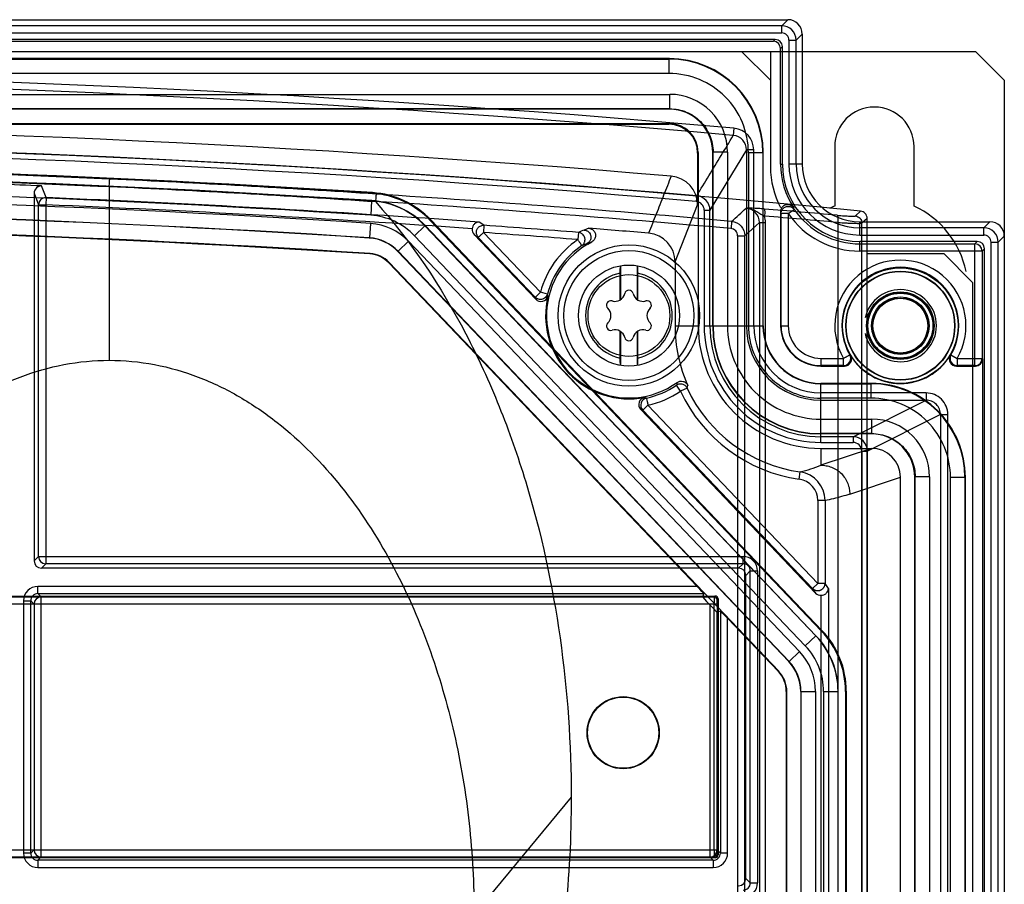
# Model space of a CAD drawing. Header units: millimetres. Extents: x 29 to 244, y 45 to 342.
# Tile 13 of 13: x 176 to 244, y 282 to 342. Entities that reach past the tile are written whole.
import ezdxf

# ---------------------------------------------------------------- set-up
doc = ezdxf.new("R2010")
doc.units = ezdxf.units.MM
doc.header["$LTSCALE"] = 25.054932
doc.layers.get('0').update_dxf_attribs({"linetype": 'CONTINUOUS'})

msp = doc.modelspace()

# ---------------------------------------------------------------- linework, layer by layer
at = {"color": 7, "linetype": 'Continuous'}
for p, q in [((43.857, 341.614), (228.858, 341.614)), ((228.438, 341.194), (44.276, 341.194)), ((228.438, 341.194), (228.858, 341.614)), ((228.438, 340.694), (228.438, 341.194)), ((44.276, 340.694), (228.438, 340.694)), ((229.857, 340.614), (229.438, 340.195)), ((229.857, 340.614), (229.857, 331.614)), ((227.988, 340.245), (44.726, 340.245)), ((227.857, 340.114), (44.857, 340.114)), ((227.988, 340.245), (227.857, 340.114)), ((228.357, 339.614), (228.488, 339.745)), ((228.488, 331.614), (228.488, 339.745)), ((228.938, 340.195), (228.938, 331.614)), ((228.938, 340.195), (229.438, 340.195)), ((229.438, 331.614), (229.438, 340.195)), ((30.857, 339.414), (241.857, 339.414)), ((227.657, 337.414), (225.657, 339.414)), ((227.657, 339.414), (227.657, 331.414)), ((228.357, 331.614), (228.357, 339.614)), ((243.857, 337.414), (241.857, 339.414)), ((220.658, 338.914), (52.056, 338.914)), ((52.083, 338.887), (220.632, 338.887)), ((220.632, 338.887), (220.658, 338.914)), ((220.632, 337.887), (220.632, 338.887)), ((220.632, 337.887), (52.083, 337.887)), ((243.857, 337.414), (243.857, 48.814)), ((52.03, 336.44), (220.684, 336.44)), ((220.684, 335.44), (220.684, 336.44)), ((220.684, 335.44), (52.03, 335.44)), ((220.658, 335.414), (52.057, 335.414)), ((220.684, 335.44), (220.658, 335.414)), ((52.057, 334.414), (220.658, 334.414)), ((136.357, 334.349), (220.614, 334.37)), ((220.658, 334.414), (220.614, 334.37)), ((225.131, 334.09), (225.087, 333.593)), ((222.657, 332.414), (222.614, 332.37)), ((222.614, 332.37), (222.614, 328.777)), ((222.657, 332.414), (222.657, 320.414)), ((225.997, 332.596), (223.467, 328.414)), ((223.684, 332.441), (223.657, 332.414)), ((223.657, 320.414), (223.657, 332.414)), ((223.684, 320.414), (223.684, 332.441)), ((224.684, 332.441), (223.684, 332.441)), ((224.684, 332.441), (224.684, 320.414)), ((225.998, 332.596), (225.998, 320.414)), ((226.497, 332.596), (225.998, 332.596)), ((226.131, 332.388), (226.131, 320.414)), ((227.131, 332.388), (226.131, 332.388)), ((226.497, 320.414), (226.497, 332.596)), ((227.131, 332.388), (227.157, 332.415)), ((227.131, 332.388), (227.131, 320.414)), ((227.157, 320.414), (227.157, 332.415)), ((232.107, 332.814), (232.107, 328.703)), ((237.607, 328.703), (237.607, 332.814)), ((228.357, 331.614), (228.488, 331.614)), ((229.857, 331.614), (228.938, 331.614)), ((177.483, 329.287), (177.177, 330.096)), ((176.657, 329.596), (176.657, 304.114)), ((176.657, 329.596), (176.963, 328.788)), ((181.857, 330.035), (181.857, 317.989)), ((200.073, 329.579), (200.097, 329.63)), ((222.554, 329.409), (222.52, 329.011)), ((176.963, 304.419), (176.963, 328.788)), ((176.963, 328.788), (177.463, 328.788)), ((177.483, 329.287), (177.463, 328.788)), ((177.463, 328.788), (177.463, 303.919)), ((200.034, 329.064), (199.97, 328.066)), ((200.041, 329.08), (200.034, 329.064)), ((221.051, 324.831), (222.614, 328.778)), ((223.068, 328.414), (223.068, 320.414)), ((223.068, 328.414), (223.467, 328.414)), ((223.467, 320.414), (223.467, 328.414)), ((228.357, 328.297), (228.357, 320.414)), ((228.357, 328.297), (228.392, 328.183)), ((228.392, 320.414), (228.392, 328.183)), ((228.892, 328.183), (229.304, 328.467)), ((228.892, 328.183), (228.892, 320.414)), ((229.304, 328.467), (229.274, 328.574)), ((233.544, 328.016), (233.907, 328.345)), ((199.946, 327.499), (199.883, 326.501)), ((204.1, 327.699), (204.124, 327.75)), ((204.1, 327.699), (231.174, 299.281)), ((204.124, 327.75), (231.226, 299.302)), ((207.816, 327.367), (207.49, 327.595)), ((207.816, 327.367), (207.78, 326.868)), ((224.972, 327.637), (224.928, 327.139)), ((226.893, 327.567), (225.882, 326.642)), ((226.893, 327.567), (226.893, 131.377)), ((226.893, 327.567), (227.317, 327.567)), ((227.317, 131.377), (227.317, 327.567)), ((232.318, 327.568), (232.318, 58.549)), ((233.857, 326.694), (233.857, 327.614)), ((233.857, 327.614), (242.858, 327.614)), ((234.357, 327.848), (233.995, 327.519)), ((233.995, 58.475), (233.995, 327.519)), ((234.357, 58.113), (234.357, 327.848)), ((242.438, 327.194), (242.858, 327.614)), ((203.007, 326.649), (203.731, 327.339)), ((203.738, 327.354), (203.731, 327.339)), ((203.731, 327.339), (230.796, 298.929)), ((230.812, 298.936), (203.738, 327.354)), ((211.399, 322.243), (207.128, 326.727)), ((207.128, 326.727), (207.418, 326.524)), ((211.725, 322.728), (207.78, 326.868)), ((214.359, 326.875), (214.32, 326.377)), ((215.086, 327.16), (214.763, 327.039)), ((242.438, 327.194), (233.857, 327.194)), ((233.857, 326.694), (242.438, 326.694)), ((242.438, 326.694), (242.438, 327.194)), ((199.883, 326.501), (199.875, 326.485)), ((201.863, 325.576), (202.587, 326.266)), ((202.587, 326.266), (229.669, 297.839)), ((230.072, 298.24), (203.007, 326.649)), ((207.418, 326.524), (211.363, 322.383)), ((214.974, 326.108), (215.295, 326.229)), ((214.974, 326.108), (215.002, 326.059)), ((215.002, 326.059), (215.295, 326.229)), ((225.383, 326.642), (225.383, 132.388)), ((225.383, 326.642), (225.882, 326.642)), ((225.882, 132.388), (225.882, 326.642)), ((233.857, 325.579), (233.857, 326.245)), ((241.988, 326.245), (233.857, 326.245)), ((233.857, 326.079), (241.822, 326.079)), ((241.988, 326.245), (241.822, 326.079)), ((241.822, 317.649), (241.822, 326.079)), ((242.938, 59.816), (242.938, 326.195)), ((242.938, 326.195), (243.438, 326.195)), ((243.857, 326.614), (243.438, 326.195)), ((243.438, 59.824), (243.438, 326.195)), ((199.929, 325.414), (199.913, 325.38)), ((201.863, 325.576), (201.856, 325.561)), ((201.856, 325.561), (228.929, 297.142)), ((228.945, 297.149), (201.863, 325.576)), ((242.322, 325.579), (233.857, 325.579)), ((234.357, 325.414), (239.657, 325.414)), ((241.657, 323.414), (239.657, 325.414)), ((242.322, 325.579), (242.488, 325.745)), ((242.322, 325.579), (242.322, 318.149)), ((242.488, 60.483), (242.488, 325.745)), ((201.249, 324.798), (201.233, 324.764)), ((201.233, 324.764), (222.588, 302.35)), ((228.24, 296.467), (201.249, 324.798)), ((221.051, 324.83), (221.051, 320.414)), ((217.257, 322.205), (217.257, 324.053)), ((217.289, 322.226), (217.289, 324.567)), ((218.426, 324.567), (218.426, 322.226)), ((218.457, 324.053), (218.457, 322.205)), ((241.657, 323.414), (241.657, 62.814)), ((212.208, 322.601), (211.725, 322.728)), ((212.247, 322.47), (212.208, 322.601)), ((211.363, 322.383), (211.399, 322.243)), ((217.257, 318.174), (217.257, 320.023)), ((217.289, 317.66), (217.289, 320.002)), ((218.426, 320.002), (218.426, 317.66)), ((218.457, 320.023), (218.457, 318.174)), ((221.051, 320.414), (222.657, 320.414)), ((223.068, 320.414), (227.157, 320.414)), ((228.357, 320.414), (228.892, 320.414)), ((231.157, 318.149), (231.157, 317.614)), ((231.157, 318.149), (232.718, 318.149)), ((232.718, 317.649), (232.718, 318.149)), ((233.152, 318.398), (233.209, 318.369)), ((240.105, 318.369), (240.163, 318.398)), ((240.163, 318.398), (240.596, 318.149)), ((240.596, 318.149), (242.322, 318.149)), ((242.357, 318.114), (242.322, 318.149)), ((242.357, 318.114), (242.357, 71.472)), ((232.718, 317.649), (231.157, 317.649)), ((231.157, 317.614), (232.779, 317.614)), ((232.718, 317.649), (232.779, 317.614)), ((240.535, 317.614), (240.596, 317.649)), ((240.535, 317.614), (241.857, 317.614)), ((241.822, 317.649), (240.596, 317.649)), ((241.857, 317.614), (241.822, 317.649)), ((221.188, 316.48), (221.148, 316.283)), ((221.428, 315.873), (221.146, 316.286)), ((221.881, 316.085), (221.428, 315.873)), ((231.157, 312.324), (231.157, 316.414)), ((234.658, 316.414), (231.157, 316.414)), ((231.157, 316.387), (234.632, 316.387)), ((234.632, 316.387), (234.658, 316.414)), ((234.632, 315.387), (234.632, 316.387)), ((219.069, 315.399), (218.94, 315.445)), ((238.441, 315.754), (231.157, 315.754)), ((234.632, 315.387), (231.157, 315.387)), ((231.157, 315.254), (238.441, 315.254)), ((233.378, 312.724), (238.441, 315.254)), ((238.441, 315.754), (238.441, 315.254)), ((230.79, 301.889), (218.672, 314.609)), ((218.672, 314.609), (218.81, 314.565)), ((219.172, 314.91), (218.81, 314.565)), ((218.81, 314.565), (230.58, 302.211)), ((230.942, 302.556), (219.172, 314.91)), ((231.157, 313.94), (234.684, 313.94)), ((239.442, 314.256), (234.377, 311.725)), ((234.684, 312.94), (234.684, 313.94)), ((239.442, 314.256), (239.442, 189.609)), ((239.442, 314.256), (239.942, 314.256)), ((239.941, 189.609), (239.941, 314.256)), ((234.684, 312.94), (231.157, 312.94)), ((234.658, 312.914), (231.157, 312.914)), ((233.378, 312.724), (231.157, 312.724)), ((233.378, 312.724), (233.378, 312.324)), ((234.684, 312.94), (234.658, 312.914)), ((231.157, 312.324), (233.378, 312.324)), ((234.656, 311.914), (231.157, 310.748)), ((231.157, 311.914), (231.157, 310.748)), ((231.157, 311.914), (234.656, 311.914)), ((233.978, 311.725), (233.978, 188.123)), ((233.978, 311.725), (234.377, 311.725)), ((234.377, 188.123), (234.377, 311.725)), ((229.652, 309.783), (229.722, 310.278)), ((233.154, 308.749), (236.657, 309.915)), ((236.657, 190.756), (236.657, 309.915)), ((237.684, 309.941), (237.657, 309.914)), ((237.657, 190.756), (237.657, 309.914)), ((237.684, 190.745), (237.684, 309.941)), ((238.684, 309.941), (237.684, 309.941)), ((238.684, 309.941), (238.684, 190.745)), ((240.131, 190.767), (240.131, 309.888)), ((241.131, 309.888), (240.131, 309.888)), ((241.131, 309.888), (241.157, 309.915)), ((241.131, 309.888), (241.131, 190.767)), ((241.157, 309.915), (241.157, 190.756)), ((230.942, 308.299), (230.942, 302.556)), ((231.441, 308.299), (230.942, 308.299)), ((231.441, 308.299), (231.441, 302.556)), ((176.963, 304.419), (176.657, 304.114)), ((176.963, 304.419), (225.763, 304.419)), ((225.763, 303.919), (225.763, 304.419)), ((177.157, 303.614), (177.463, 303.919)), ((225.457, 303.614), (177.157, 303.614)), ((225.763, 303.919), (177.463, 303.919)), ((225.763, 303.919), (225.457, 303.614)), ((225.957, 303.114), (226.263, 303.42)), ((225.957, 282.114), (225.957, 303.114)), ((226.263, 281.808), (226.263, 303.42)), ((226.263, 303.42), (226.763, 303.42)), ((226.763, 303.42), (226.763, 281.808)), ((176.921, 301.85), (176.921, 302.35)), ((222.588, 302.35), (176.921, 302.35)), ((230.58, 302.211), (230.942, 302.556)), ((230.58, 302.211), (230.79, 301.889)), ((231.677, 302.195), (231.441, 302.556)), ((231.677, 302.195), (231.677, 264.419)), ((160.957, 301.684), (223.827, 301.684)), ((162.089, 301.622), (223.766, 301.622)), ((176.921, 301.85), (223.052, 301.85)), ((176.921, 301.85), (177.149, 301.622)), ((177.149, 283.605), (177.149, 301.622)), ((223.052, 301.85), (222.955, 301.622)), ((223.827, 301.684), (223.766, 301.622)), ((224.027, 301.484), (223.966, 301.422)), ((224.027, 301.484), (224.027, 283.744)), ((231.178, 263.919), (231.178, 301.734)), ((223.761, 301.122), (162.457, 301.122)), ((175.922, 301.35), (175.922, 283.878)), ((175.922, 301.35), (176.421, 301.35)), ((176.421, 283.878), (176.421, 301.35)), ((176.649, 301.122), (176.421, 301.35)), ((176.649, 301.122), (176.649, 284.105)), ((223.466, 301.073), (223.419, 301.122)), ((223.466, 301.073), (223.466, 283.605)), ((223.761, 284.105), (223.761, 301.122)), ((223.961, 301.122), (223.761, 301.122)), ((223.961, 301.122), (223.961, 284.105)), ((223.966, 300.561), (224.193, 300.652)), ((223.966, 284.105), (223.966, 300.561)), ((224.193, 300.652), (224.193, 283.878)), ((224.693, 283.878), (224.693, 300.14)), ((224.693, 300.14), (228.205, 296.453)), ((230.796, 298.929), (230.072, 298.24)), ((230.812, 298.936), (230.796, 298.929)), ((231.174, 299.281), (231.226, 299.302)), ((229.669, 297.839), (228.945, 297.149)), ((228.945, 297.149), (228.929, 297.142)), ((228.24, 296.467), (228.205, 296.453)), ((228.792, 295.087), (228.757, 295.073)), ((228.757, 295.073), (228.757, 195.819)), ((228.792, 195.799), (228.792, 295.087)), ((229.773, 295.08), (229.757, 295.073)), ((229.757, 295.073), (229.757, 195.819)), ((229.773, 295.08), (229.773, 195.809)), ((229.773, 295.08), (230.773, 295.08)), ((230.773, 295.08), (230.773, 195.809)), ((231.341, 295.067), (231.341, 195.828)), ((231.341, 295.067), (232.341, 295.067)), ((232.357, 295.074), (232.341, 295.067)), ((232.341, 195.828), (232.341, 295.067)), ((232.357, 195.818), (232.357, 295.074)), ((232.857, 295.074), (232.91, 295.095)), ((232.857, 295.074), (232.857, 195.818)), ((232.91, 295.095), (232.91, 195.788)), ((213.857, 287.739), (207.134, 279.63)), ((147.609, 284.105), (223.966, 284.105)), ((176.421, 283.878), (175.922, 283.878)), ((176.421, 283.878), (176.649, 284.105)), ((223.966, 284.105), (224.193, 283.878)), ((224.027, 283.744), (223.966, 283.805)), ((224.693, 283.878), (224.193, 283.878)), ((147.993, 283.605), (223.766, 283.605)), ((223.827, 283.544), (148.706, 283.544)), ((177.149, 283.605), (176.921, 283.378)), ((176.921, 283.378), (176.921, 282.878)), ((223.693, 283.378), (176.921, 283.378)), ((223.693, 283.378), (223.466, 283.605)), ((223.693, 283.378), (223.693, 282.878)), ((223.827, 283.544), (223.766, 283.605)), ((176.921, 282.878), (223.693, 282.878)), ((226.263, 281.808), (225.957, 282.114)), ((226.263, 281.808), (226.763, 281.808))]:
    msp.add_line(p, q, dxfattribs=at)
for centre, radius in [((217.857, 321.114), 4.898), ((217.857, 321.114), 4.5), ((217.857, 321.114), 3.5), ((236.657, 320.414), 4), ((236.657, 320.414), 3.776), ((236.657, 320.414), 3.75), ((217.857, 321.114), 2.835), ((236.657, 320.414), 2.337), ((236.657, 320.414), 2.267), ((236.657, 320.414), 2.25), ((236.657, 320.414), 2), ((236.657, 320.414), 1.917), ((236.657, 320.414), 1.9), ((217.457, 292.214), 2.5), ((217.457, 292.214), 2.465)]:
    msp.add_circle(centre, radius, dxfattribs=at)
for centre, radius, start, end in [((228.438, 340.194), 1, 0.03486, 89.96514), ((228.438, 340.195), 0.5, 359.98506, 90.01543), ((220.632, 332.388), 6.499, 0.00028, 89.99972), ((136.357, -666.886), 1004.905, 84.931843, 95.068157), ((220.632, 332.389), 5.499, 359.99592, 90.00439), ((136.357, -666.886), 1004.406, 84.931855, 95.068145), ((220.684, 332.441), 3.999, 359.99581, 90.00419), ((234.857, 332.814), 2.75, 0, 180), ((136.357, -666.886), 1001.223, 85.162893, 94.837107), ((224.999, 332.598), 0.999, 359.89532, 84.99924), ((224.998, 332.597), 1.499, 359.95697, 84.91453), ((136.357, -666.886), 1000, 84.401929, 95.598071), ((136.357, -666.886), 1000.017, 85.055228, 94.944772), ((136.357, -666.886), 999.618, 85.055226, 94.944774), ((136.357, -666.886), 998.552, 86.340185, 93.658707), ((136.357, -666.886), 998.5, 86.341367, 93.657715), ((233.857, 331.614), 5.5, 180, 213.55583), ((233.857, 331.614), 5.369, 180, 270), ((233.857, 331.614), 4.919, 180, 270), ((233.857, 331.614), 4.42, 180, 270), ((233.857, 331.614), 4, 180, 270), ((136.357, -666.886), 998, 86.341368, 93.657714), ((136.357, -666.886), 997.984, 86.341549, 93.657562), ((144.126, -499.622), 831.051, 87.396064, 88.562014), ((220.614, 328.779), 1.999, 359.95949, 85.13853), ((233.657, 331.414), 6, 180, 208.02775), ((136.357, -666.886), 996.984, 86.34173, 93.657411), ((136.357, -666.886), 997.817, 87.655412, 87.827854), ((177.157, 329.597), 0.5, 87.67763, 180.04099), ((144.239, -497.483), 828.908, 86.117595, 87.397121), ((136.357, -666.886), 996.416, 86.341016, 93.658011), ((143.743, -507.076), 837.978, 86.128901, 87.393083), ((199.708, 323.543), 6.099, 43.61187, 86.34046), ((136.357, -666.886), 998.463, 84.908229, 86.324571), ((222.468, 328.414), 1, 0.00543, 85.029), ((177.463, 328.787), 0.5, 87.66826, 179.91859), ((136.357, -666.886), 996.522, 85.935381, 87.635936), ((136.357, -666.886), 997.022, 85.908757, 87.635936), ((199.677, 323.476), 5.599, 43.61312, 86.34065), ((136.357, -666.886), 997.964, 84.90823, 86.326328), ((222.468, 328.414), 0.6, 359.95988, 85.04452), ((228.857, 328.298), 0.5, 33.47434, 180.08424), ((136.357, -666.886), 995.416, 86.341196, 93.657858), ((136.357, -666.886), 995.4, 86.341377, 93.657706), ((199.677, 323.478), 4.598, 43.60531, 86.3484), ((136.191, -765.304), 1097.583, 84.977227, 85.242554), ((233.857, 331.614), 6.035, 214.6435, 270), ((233.857, 331.614), 5.535, 214.6435, 270), ((234.857, 322.814), 6.5, 115.029, 118.59524), ((234.857, 322.814), 6.5, 11.93708, 64.971), ((136.357, -666.886), 994.335, 86.334341, 93.666216), ((136.357, -666.886), 994.3, 86.335129, 93.665555), ((199.691, 323.507), 3.999, 43.61264, 86.34044), ((136.357, -666.886), 996.817, 85.51199, 85.889125), ((136.19, -765.222), 1097.009, 84.972904, 85.238458), ((225.823, 327.566), 1.494, 0.04103, 16.92867), ((207.491, 327.073), 0.502, 173.54439, 223.65593), ((207.779, 326.866), 0.498, 175.85861, 223.4876), ((207.782, 326.866), 0.501, 171.37884, 175.89831), ((136.357, -666.886), 996.318, 85.511998, 85.889125), ((217.742, 319.101), 8.478, 110.57236, 113.5235), ((136.357, -666.886), 997.159, 85.233352, 85.471578), ((219.052, 324.832), 1.999, 359.95933, 85.20868), ((242.438, 326.194), 1, 0.03486, 89.96514), ((242.438, 326.195), 0.5, 359.98506, 90.01543), ((199.691, 323.506), 3, 43.61851, 86.33465), ((217.857, 321.114), 6.341, 123.90963, 165.25514), ((217.857, 321.114), 5.71, 120, 305.70292), ((217.738, 318.437), 8.153, 109.81375, 112.64532), ((241.822, 325.579), 0.5, 0.02071, 89.97929), ((217.857, 321.114), 5.841, 123.90862, 165.25422), ((236.657, 320.414), 4.544, 330.09969, 209.90041), ((217.857, 321.114), 3, 101.53696, 258.46304), ((217.857, 321.114), 3, 281.53696, 78.46304), ((236.657, 320.414), 4.044, 330.09959, 209.90041), ((216.885, 322.798), 0.7, 253.53115, 346.46885), ((217.857, 322.564), 0.3, 13.53115, 166.46885), ((218.829, 322.798), 0.7, 193.53115, 286.46885), ((236.657, 320.414), 2.5, 192.34596, 167.52599), ((211.762, 322.588), 0.5, 223.59819, 346.42787), ((217.857, 321.114), 5.771, 166.40638, 280.81723), ((216.601, 321.839), 0.3, 73.53115, 226.46885), ((219.113, 321.839), 0.3, 313.53115, 106.46885), ((215.913, 321.114), 0.7, 313.53115, 46.46885), ((219.802, 321.114), 0.7, 133.53115, 226.46885), ((216.601, 320.389), 0.3, 133.53115, 286.46885), ((219.113, 320.389), 0.3, 253.53115, 46.46885), ((216.885, 319.43), 0.7, 13.53115, 106.46885), ((218.829, 319.43), 0.7, 73.53115, 166.46885), ((231.157, 320.414), 10.106, 180, 204.17347), ((231.157, 320.414), 8.5, 180, 270), ((231.157, 320.414), 8.09, 179.99965, 270.00035), ((231.157, 320.414), 7.69, 180, 270), ((231.157, 320.414), 7.5, 180, 270), ((231.157, 320.414), 7.474, 180, 270), ((231.157, 320.414), 6.474, 179.99998, 270.00002), ((231.157, 320.414), 5.16, 180, 270), ((231.157, 320.414), 5.026, 179.99633, 270.00368), ((231.157, 320.414), 4.66, 180, 270), ((231.157, 320.414), 4.026, 180, 270), ((231.157, 320.414), 4, 180, 270), ((231.157, 320.414), 2.8, 180, 270), ((231.157, 320.414), 2.765, 180, 270), ((231.157, 320.414), 2.265, 179.99957, 270.00043), ((217.857, 319.664), 0.3, 193.53115, 346.46885), ((232.718, 318.149), 0.5, 270.04352, 29.85685), ((232.78, 318.114), 0.5, 269.98368, 30.6895), ((236.657, 320.414), 4.009, 210.67352, 329.32648), ((240.535, 318.114), 0.5, 149.31132, 270.01551), ((240.597, 318.149), 0.5, 150.14392, 269.95567), ((241.822, 318.149), 0.5, 270.02064, 359.97936), ((217.857, 321.114), 5.841, 281.96887, 304.26722), ((217.857, 321.114), 6.341, 281.96886, 304.26723), ((231.157, 320.414), 10.737, 205.01783, 261.93882), ((231.157, 320.414), 10.237, 205.01784, 261.93869), ((234.632, 309.888), 6.499, 0.00028, 89.99971), ((234.659, 309.915), 6.499, 359.9955, 90.00449), ((219.034, 314.954), 0.5, 100.78168, 223.64264), ((219.173, 314.91), 0.5, 102.01552, 223.48978), ((234.632, 309.889), 5.499, 359.99592, 90.00439), ((238.443, 314.255), 1.499, 0.03387, 90.06455), ((234.684, 309.941), 3.999, 359.99581, 90.00419), ((233.377, 311.724), 1, 0.03453, 89.97809), ((233.378, 311.725), 0.6, 0.01863, 90.04413), ((226.853, 321.459), 11.543, 284.39021, 291.89369), ((229.442, 308.298), 1.5, 0.04027, 81.97809), ((229.441, 308.298), 2, 0.02233, 81.94205), ((177.463, 304.42), 0.5, 180.02064, 269.97936), ((225.763, 303.42), 1, 359.99938, 90.00102), ((225.763, 303.42), 0.5, 359.97062, 90.02926), ((176.921, 301.35), 1, 90.00107, 179.99963), ((176.921, 301.35), 0.5, 89.97188, 180.02833), ((177.149, 301.122), 0.5, 90.02076, 179.97916), ((223.766, 301.422), 0.2, 0.01194, 90.00432), ((231.154, 302.236), 0.502, 223.58184, 272.71228), ((226.742, 295.067), 5.599, 0.00109, 43.61095), ((226.742, 295.067), 4.599, 359.99931, 43.6123), ((226.774, 295.08), 3.999, 0.00063, 43.61142), ((176.921, 283.878), 1, 180.00107, 269.99963), ((176.921, 283.878), 0.5, 179.97188, 270.02833), ((177.149, 284.105), 0.5, 180.02071, 269.97929), ((223.466, 284.105), 0.5, 270.02024, 359.98094), ((223.693, 283.878), 1, 270.00015, 359.99916), ((223.693, 283.878), 0.5, 269.97115, 0.02876), ((223.766, 283.805), 0.2, 269.9956, 359.98756), ((225.763, 281.808), 1, 269.99939, 0.00103), ((225.763, 281.808), 0.5, 269.97062, 0.02926)]:
    msp.add_arc(centre, radius, start, end, dxfattribs=at)
for centre, major_axis, ratio, start_param, end_param in [((228.857, 340.613), (-0.708, -0.708), 0.998783, 2.356803, 3.926382), ((227.857, 339.614), (-0.354, -0.354), 0.999695, 2.356347, 3.926839), ((227.988, 339.745), (0.354, 0.354), 0.999695, -0.785246, 0.785246), ((220.656, 332.413), (4.598, 4.598), 0.999695, -0.785258, 0.785258), ((220.657, 332.413), (2.122, 2.122), 0.999695, -0.785256, 0.785256), ((220.613, 332.37), (-1.415, -1.415), 0.999695, 2.356347, 3.926839), ((220.657, 332.414), (1.415, 1.415), 0.999695, -0.785246, 0.785246), ((199.683, 323.49), (2.581, 5.528), 0.999824, -0.372819, 0.372829), ((199.683, 323.49), (2.369, 5.075), 0.999824, -0.372826, 0.372823), ((242.857, 326.613), (-0.708, -0.708), 0.998783, 2.356803, 3.926382), ((199.684, 323.491), (1.269, 2.719), 0.999824, -0.372823, 0.372826), ((241.988, 325.745), (0.354, 0.354), 0.999695, -0.785246, 0.785246), ((199.785, 323.384), (0.846, 1.813), 0.999824, -0.372766, 0.372773), ((199.801, 323.418), (0.846, 1.813), 0.999824, -0.372766, 0.372759), ((241.857, 318.114), (-0.354, 0.354), 0.999695, -3.926839, -2.356347), ((234.657, 309.913), (2.122, 2.122), 0.999695, -0.785256, 0.785256), ((234.654, 309.914), (1.9, 0.633), 0.998478, -0.32105, 1.248833), ((177.157, 304.114), (0.354, 0.354), 0.999695, 2.356347, 3.926839), ((225.457, 303.114), (0.354, 0.354), 0.999695, -0.785246, 0.785246), ((222.575, 302.35), (-0.476, 0.5), 0.012636, -3.136181, -1.582838), ((223.431, 301.122), (-0.476, 0.5), 0.012636, 0.005412, 1.558755), ((223.827, 301.484), (0.141, 0.141), 0.999695, -0.785246, 0.785246), ((223.466, 301.086), (-0.5, 0.525), 0.012038, -4.69975, -3.146407), ((224.693, 300.127), (-0.5, 0.525), 0.012038, -1.558157, -0.004814), ((226.756, 295.073), (-5.2, -2.081), 0.999823, 2.761067, 3.522119), ((226.756, 295.073), (5.665, 2.266), 0.999823, -0.380526, 0.380526), ((226.809, 295.094), (5.665, 2.266), 0.999823, -0.380526, 0.380526), ((226.757, 295.073), (2.786, 1.115), 0.999823, -0.380526, 0.380526), ((226.757, 295.073), (1.857, 0.743), 0.999823, -0.380526, 0.380526), ((226.792, 295.087), (-1.857, -0.743), 0.999823, 2.761067, 3.522119), ((223.827, 283.744), (0.141, -0.141), 0.999695, -0.785246, 0.785246), ((225.457, 282.114), (0.354, -0.354), 0.999695, -0.785246, 0.785246)]:
    msp.add_ellipse(centre, major_axis=major_axis, ratio=ratio, start_param=start_param, end_param=end_param, dxfattribs=at)
for points, knots in [([(220.684, 335.44), (220.88, 335.44), (221.273, 335.401), (221.839, 335.23), (222.361, 334.951), (222.819, 334.576), (223.194, 334.118), (223.474, 333.596), (223.645, 333.03), (223.684, 332.637), (223.684, 332.441)], [0, 0, 0, 0, 0.12498, 0.249973, 0.374984, 0.500005, 0.625024, 0.750032, 0.875022, 1, 1, 1, 1]), ([(222.554, 329.409), (222.836, 329.874), (223.399, 330.804), (224.242, 332.199), (224.805, 333.128), (225.086, 333.593)], [0, 0, 0, 0, 0.333416, 0.666716, 1, 1, 1, 1]), ([(220.783, 330.771), (220.609, 330.333), (220.261, 329.456), (219.741, 328.139), (219.393, 327.263), (219.219, 326.824)], [0, 0, 0, 0, 0.333354, 0.666632, 1, 1, 1, 1]), ([(181.857, 330.035), (181.154, 330.062), (179.749, 330.126), (177.641, 330.219), (175.533, 330.299), (173.425, 330.381), (171.317, 330.447), (169.21, 330.504), (167.105, 330.604), (165.702, 330.656), (165, 330.665)], [0, 0, 0, 0, 0.125099, 0.250186, 0.375254, 0.500294, 0.625297, 0.750255, 0.875166, 1, 1, 1, 1]), ([(181.857, 330.035), (181.866, 330.157), (181.88, 330.335), (181.889, 330.514), (181.895, 330.57)], [0, 0, 0, 0, 0.685273, 1, 1, 1, 1]), ([(200.35, 329.524), (200.354, 329.522), (200.351, 329.502), (200.342, 329.476), (200.332, 329.427), (200.326, 329.366), (200.32, 329.293), (200.313, 329.178), (200.306, 329.088), (200.301, 329.027)], [0, 0, 0, 0, 0.028409, 0.092169, 0.188152, 0.312539, 0.461494, 0.630381, 1, 1, 1, 1]), ([(200.317, 328.99), (200.312, 328.995), (200.302, 329.002), (200.302, 329.018), (200.306, 329.023)], [0, 0, 0, 0, 0.514978, 1, 1, 1, 1]), ([(200.317, 328.99), (202.778, 326.246), (205.876, 321.571), (208.944, 314.857), (211.388, 307.878), (213.347, 298.821), (213.857, 291.43), (213.857, 287.739)], [0, 0, 0, 0, 0.249716, 0.374812, 0.499914, 0.749934, 1, 1, 1, 1]), ([(227.222, 328.498), (227.084, 328.509), (226.669, 328.54), (226.252, 328.555), (225.973, 328.551)], [0, 0, 0, 0, 0.330914, 1, 1, 1, 1]), ([(227.252, 328.001), (227.162, 328.037), (226.975, 328.125), (226.697, 328.302), (226.371, 328.482), (226.11, 328.543), (225.973, 328.551)], [0, 0, 0, 0, 0.208142, 0.438492, 0.705931, 1, 1, 1, 1]), ([(226.893, 327.567), (226.893, 327.809), (226.7, 328.311), (226.213, 328.533), (225.973, 328.551)], [0, 0, 0, 0, 0.501446, 1, 1, 1, 1]), ([(227.222, 328.498), (227.228, 328.495), (227.239, 328.477), (227.253, 328.425), (227.262, 328.326), (227.263, 328.178), (227.257, 328.064), (227.252, 328.001)], [0, 0, 0, 0, 0.041756, 0.11233, 0.324824, 0.62264, 1, 1, 1, 1]), ([(228.392, 328.183), (228.392, 328.209), (228.396, 328.26), (228.413, 328.332), (228.439, 328.396), (228.469, 328.451), (228.503, 328.497), (228.538, 328.537), (228.574, 328.567), (228.597, 328.587), (228.608, 328.594)], [0, 0, 0, 0, 0.163903, 0.316291, 0.457525, 0.587962, 0.706872, 0.813899, 0.913874, 1, 1, 1, 1]), ([(228.892, 328.183), (228.819, 328.181), (228.695, 328.169), (228.525, 328.205), (228.449, 328.166), (228.393, 328.174), (228.392, 328.183)], [0, 0, 0, 0, 0.436558, 0.757772, 0.945767, 1, 1, 1, 1]), ([(228.608, 328.594), (228.634, 328.612), (228.685, 328.638), (228.762, 328.668), (228.843, 328.682), (228.931, 328.684), (229.027, 328.668), (229.126, 328.629), (229.224, 328.564), (229.279, 328.502), (229.304, 328.467)], [0, 0, 0, 0, 0.120635, 0.216496, 0.318401, 0.430274, 0.553106, 0.688159, 0.836696, 1, 1, 1, 1]), ([(232.286, 328.065), (232.445, 328.051), (232.675, 328.032), (232.968, 328.014), (233.151, 328.005), (233.303, 328.001), (233.42, 327.999), (233.494, 328.006), (233.536, 328.008), (233.544, 328.016)], [0, 0, 0, 0, 0.380191, 0.548693, 0.695841, 0.81728, 0.909905, 0.971191, 1, 1, 1, 1]), ([(232.286, 328.065), (232.292, 328.062), (232.304, 328.044), (232.318, 327.992), (232.328, 327.893), (232.33, 327.744), (232.323, 327.631), (232.318, 327.568)], [0, 0, 0, 0, 0.042734, 0.113825, 0.326267, 0.623493, 1, 1, 1, 1]), ([(234.357, 327.848), (234.357, 327.967), (234.264, 328.216), (234.026, 328.333), (233.907, 328.345)], [0, 0, 0, 0, 0.500003, 1, 1, 1, 1]), ([(207.49, 327.595), (207.429, 327.596), (207.306, 327.573), (207.149, 327.47), (207.036, 327.317), (206.999, 327.193), (206.992, 327.129)], [0, 0, 0, 0, 0.245047, 0.489604, 0.742457, 1, 1, 1, 1]), ([(207.287, 326.942), (207.291, 326.967), (207.304, 327.022), (207.337, 327.102), (207.389, 327.182), (207.462, 327.257), (207.559, 327.321), (207.68, 327.363), (207.77, 327.37), (207.816, 327.367)], [0, 0, 0, 0, 0.105725, 0.223228, 0.349624, 0.489404, 0.643204, 0.812889, 1, 1, 1, 1]), ([(224.972, 327.637), (225.212, 327.615), (225.693, 327.383), (225.882, 326.883), (225.882, 326.642)], [0, 0, 0, 0, 0.5, 1, 1, 1, 1]), ([(232.318, 327.568), (232.531, 327.554), (232.838, 327.535), (233.227, 327.517), (233.472, 327.508), (233.674, 327.504), (233.83, 327.502), (233.929, 327.509), (233.982, 327.51), (233.995, 327.519)], [0, 0, 0, 0, 0.380703, 0.549198, 0.696332, 0.817945, 0.910685, 0.971766, 1, 1, 1, 1]), ([(233.544, 328.016), (233.664, 328.004), (233.902, 327.887), (233.995, 327.639), (233.995, 327.519)], [0, 0, 0, 0, 0.501493, 1, 1, 1, 1]), ([(207.562, 326.664), (207.586, 326.684), (207.635, 326.726), (207.709, 326.793), (207.757, 326.842), (207.78, 326.868)], [0, 0, 0, 0, 0.311829, 0.649162, 1, 1, 1, 1]), ([(214.598, 325.962), (214.646, 325.994), (214.709, 326.055), (214.768, 326.152), (214.807, 326.252), (214.822, 326.356), (214.813, 326.453), (214.798, 326.519), (214.774, 326.583), (214.728, 326.668), (214.66, 326.747), (214.571, 326.809), (214.479, 326.854), (214.405, 326.871), (214.359, 326.875)], [0, 0, 0, 0, 0.139366, 0.20876, 0.276257, 0.401988, 0.459618, 0.513302, 0.566925, 0.624503, 0.750162, 0.817636, 0.887012, 1, 1, 1, 1]), ([(214.763, 327.039), (214.82, 327.034), (214.906, 327.011), (215.004, 326.955), (215.088, 326.887), (215.151, 326.804), (215.191, 326.715), (215.211, 326.65), (215.221, 326.583), (215.223, 326.486), (215.202, 326.383), (215.156, 326.286), (215.091, 326.193), (215.023, 326.136), (214.974, 326.108)], [0, 0, 0, 0, 0.136294, 0.20385, 0.269563, 0.391961, 0.448048, 0.500281, 0.55257, 0.608698, 0.731126, 0.796833, 0.864377, 1, 1, 1, 1]), ([(215.087, 327.16), (215.17, 327.153), (215.336, 327.097), (215.512, 326.901), (215.569, 326.642), (215.493, 326.392), (215.367, 326.27), (215.295, 326.229)], [0, 0, 0, 0, 0.198983, 0.399972, 0.602321, 0.802568, 1, 1, 1, 1]), ([(225.383, 326.642), (225.383, 326.763), (225.288, 327.013), (225.048, 327.129), (224.928, 327.139)], [0, 0, 0, 0, 0.500043, 1, 1, 1, 1]), ([(207.418, 326.524), (207.424, 326.519), (207.457, 326.546), (207.482, 326.598), (207.534, 326.639), (207.562, 326.664)], [0, 0, 0, 0, 0.107608, 0.446421, 1, 1, 1, 1]), ([(214.496, 326.121), (214.476, 326.146), (214.436, 326.2), (214.372, 326.281), (214.337, 326.344), (214.32, 326.376)], [0, 0, 0, 0, 0.307648, 0.649145, 1, 1, 1, 1]), ([(214.598, 325.962), (214.592, 325.958), (214.565, 325.983), (214.559, 326.044), (214.517, 326.089), (214.496, 326.121)], [0, 0, 0, 0, 0.112063, 0.415168, 1, 1, 1, 1]), ([(217.257, 324.053), (217.257, 324.086), (217.257, 324.151), (217.258, 324.244), (217.259, 324.331), (217.261, 324.398), (217.262, 324.445), (217.263, 324.475), (217.264, 324.501), (217.265, 324.523), (217.266, 324.54), (217.267, 324.551), (217.268, 324.558), (217.269, 324.561), (217.269, 324.563), (217.27, 324.564), (217.27, 324.564)], [0, 0, 0, 0, 0.192692, 0.37842, 0.550231, 0.701664, 0.767842, 0.826746, 0.877787, 0.920429, 0.954225, 0.978832, 0.987605, 0.994015, 0.998085, 1, 1, 1, 1]), ([(218.444, 324.564), (218.444, 324.564), (218.445, 324.563), (218.446, 324.561), (218.446, 324.558), (218.447, 324.551), (218.448, 324.54), (218.449, 324.523), (218.45, 324.501), (218.452, 324.475), (218.453, 324.445), (218.454, 324.398), (218.455, 324.331), (218.456, 324.244), (218.457, 324.151), (218.457, 324.086), (218.457, 324.053)], [0, 0, 0, 0, 0.001915, 0.005986, 0.012396, 0.02117, 0.045777, 0.079574, 0.122215, 0.173257, 0.23216, 0.298336, 0.449765, 0.621574, 0.807304, 1, 1, 1, 1]), ([(211.559, 322.57), (211.576, 322.588), (211.612, 322.622), (211.667, 322.674), (211.705, 322.71), (211.725, 322.728)], [0, 0, 0, 0, 0.316369, 0.652622, 1, 1, 1, 1]), ([(212.208, 322.601), (212.192, 322.539), (212.138, 322.428), (212.012, 322.308), (211.872, 322.243), (211.731, 322.222), (211.641, 322.233), (211.597, 322.244)], [0, 0, 0, 0, 0.243394, 0.46005, 0.657714, 0.825543, 1, 1, 1, 1]), ([(211.363, 322.383), (211.359, 322.392), (211.408, 322.419), (211.458, 322.476), (211.523, 322.534), (211.559, 322.57)], [0, 0, 0, 0, 0.109586, 0.434947, 1, 1, 1, 1]), ([(211.597, 322.244), (211.587, 322.247), (211.567, 322.253), (211.536, 322.265), (211.503, 322.279), (211.468, 322.298), (211.432, 322.322), (211.396, 322.35), (211.374, 322.371), (211.363, 322.383)], [0, 0, 0, 0, 0.112751, 0.229179, 0.361921, 0.504179, 0.65989, 0.825461, 1, 1, 1, 1]), ([(156.581, 279.63), (156.582, 281.734), (156.81, 285.946), (157.846, 292.185), (159.611, 298.262), (162.171, 304.053), (165.612, 309.374), (169.321, 313.171), (172.798, 315.556), (175.652, 316.935), (178.698, 317.813), (180.806, 318.015), (181.857, 318.015)], [0, 0, 0, 0, 0.125061, 0.250115, 0.375157, 0.500173, 0.625138, 0.75, 0.812519, 0.875025, 0.937516, 1, 1, 1, 1]), ([(181.857, 318.015), (182.909, 318.015), (185.017, 317.813), (188.063, 316.935), (190.916, 315.556), (194.394, 313.171), (198.102, 309.374), (201.544, 304.053), (204.103, 298.262), (205.868, 292.185), (206.904, 285.946), (207.133, 281.734), (207.134, 279.63)], [0, 0, 0, 0, 0.062484, 0.124975, 0.187482, 0.25, 0.374862, 0.499827, 0.624843, 0.749886, 0.874939, 1, 1, 1, 1]), ([(217.27, 317.663), (217.27, 317.663), (217.269, 317.665), (217.269, 317.666), (217.268, 317.67), (217.267, 317.676), (217.266, 317.688), (217.265, 317.705), (217.264, 317.727), (217.263, 317.753), (217.262, 317.783), (217.261, 317.83), (217.259, 317.896), (217.258, 317.983), (217.257, 318.077), (217.257, 318.142), (217.257, 318.174)], [0, 0, 0, 0, 0.001915, 0.005986, 0.012396, 0.02117, 0.045777, 0.079574, 0.122215, 0.173257, 0.23216, 0.298336, 0.449765, 0.621574, 0.807304, 1, 1, 1, 1]), ([(218.457, 318.174), (218.457, 318.142), (218.457, 318.077), (218.456, 317.983), (218.455, 317.896), (218.454, 317.83), (218.453, 317.783), (218.452, 317.753), (218.45, 317.727), (218.449, 317.705), (218.448, 317.688), (218.447, 317.676), (218.446, 317.67), (218.446, 317.666), (218.445, 317.665), (218.444, 317.663), (218.444, 317.663)], [0, 0, 0, 0, 0.192692, 0.37842, 0.550231, 0.701664, 0.767842, 0.826746, 0.877787, 0.920429, 0.954225, 0.978832, 0.987605, 0.994015, 0.998085, 1, 1, 1, 1]), ([(232.718, 318.149), (232.74, 318.162), (232.783, 318.187), (232.846, 318.224), (232.888, 318.247), (232.908, 318.259)], [0, 0, 0, 0, 0.344913, 0.680912, 1, 1, 1, 1]), ([(232.908, 318.259), (232.951, 318.28), (233.022, 318.326), (233.099, 318.359), (233.14, 318.404), (233.152, 318.398)], [0, 0, 0, 0, 0.509065, 0.86154, 1, 1, 1, 1]), ([(240.596, 318.149), (240.596, 318.068), (240.598, 317.926), (240.593, 317.76), (240.6, 317.674), (240.596, 317.649)], [0, 0, 0, 0, 0.486748, 0.847978, 1, 1, 1, 1]), ([(221.19, 316.477), (221.25, 316.519), (221.389, 316.579), (221.616, 316.569), (221.816, 316.464), (221.908, 316.343), (221.938, 316.275)], [0, 0, 0, 0, 0.250828, 0.500016, 0.7492, 1, 1, 1, 1]), ([(221.884, 316.086), (221.852, 316.153), (221.758, 316.273), (221.558, 316.372), (221.339, 316.378), (221.206, 316.323), (221.148, 316.283)], [0, 0, 0, 0, 0.257375, 0.513399, 0.756094, 1, 1, 1, 1]), ([(221.884, 316.086), (221.891, 316.106), (221.904, 316.148), (221.914, 316.212), (221.927, 316.254), (221.934, 316.274)], [0, 0, 0, 0, 0.319652, 0.679495, 1, 1, 1, 1]), ([(219.069, 315.399), (219.082, 315.382), (219.081, 315.295), (219.129, 315.139), (219.154, 314.995), (219.173, 314.911)], [0, 0, 0, 0, 0.131646, 0.483595, 1, 1, 1, 1]), ([(239.442, 314.256), (239.442, 314.385), (239.391, 314.648), (239.168, 314.98), (238.835, 315.202), (238.572, 315.254), (238.441, 315.254)], [0, 0, 0, 0, 0.249131, 0.498969, 0.749319, 1, 1, 1, 1]), ([(234.684, 312.94), (234.88, 312.94), (235.273, 312.901), (235.839, 312.73), (236.361, 312.451), (236.819, 312.076), (237.194, 311.618), (237.474, 311.096), (237.645, 310.53), (237.684, 310.137), (237.684, 309.941)], [0, 0, 0, 0, 0.12498, 0.249973, 0.374984, 0.500005, 0.625024, 0.750032, 0.875022, 1, 1, 1, 1]), ([(231.157, 310.748), (231.279, 310.748), (231.53, 310.725), (231.902, 310.618), (232.26, 310.432), (232.579, 310.172), (232.838, 309.852), (233.024, 309.494), (233.131, 309.122), (233.154, 308.871), (233.154, 308.749)], [0, 0, 0, 0, 0.116432, 0.239859, 0.368449, 0.499804, 0.631192, 0.759873, 0.883428, 1, 1, 1, 1]), ([(233.154, 308.749), (232.967, 308.686), (232.59, 308.57), (232.019, 308.419), (231.634, 308.336), (231.441, 308.299)], [0, 0, 0, 0, 0.3342, 0.667362, 1, 1, 1, 1]), ([(230.58, 302.211), (230.605, 302.186), (230.657, 302.142), (230.743, 302.095), (230.827, 302.068), (230.907, 302.057), (230.981, 302.058), (231.047, 302.068), (231.107, 302.085), (231.159, 302.107), (231.203, 302.132), (231.242, 302.158), (231.275, 302.185), (231.306, 302.216), (231.337, 302.251), (231.367, 302.295), (231.395, 302.346), (231.42, 302.408), (231.437, 302.479), (231.441, 302.53), (231.441, 302.556)], [0, 0, 0, 0, 0.089904, 0.17145, 0.245626, 0.313218, 0.374936, 0.431344, 0.483075, 0.530208, 0.57396, 0.612121, 0.6476, 0.682117, 0.723289, 0.766074, 0.815596, 0.871292, 0.933713, 1, 1, 1, 1]), ([(231.441, 302.556), (231.435, 302.566), (231.376, 302.557), (231.288, 302.549), (231.128, 302.563), (231.009, 302.558), (230.942, 302.556)], [0, 0, 0, 0, 0.072968, 0.27857, 0.596736, 1, 1, 1, 1]), ([(231.178, 301.734), (231.241, 301.737), (231.367, 301.766), (231.527, 301.867), (231.641, 302.015), (231.674, 302.135), (231.677, 302.195)], [0, 0, 0, 0, 0.257335, 0.510723, 0.755543, 1, 1, 1, 1]), ([(223.766, 301.622), (223.753, 301.603), (223.776, 301.51), (223.754, 301.351), (223.761, 301.205), (223.761, 301.122)], [0, 0, 0, 0, 0.139805, 0.505037, 1, 1, 1, 1]), ([(223.961, 301.122), (223.961, 301.17), (223.955, 301.258), (223.974, 301.347), (223.953, 301.413), (223.966, 301.422)], [0, 0, 0, 0, 0.478917, 0.841177, 1, 1, 1, 1]), ([(229.773, 295.08), (229.773, 295.27), (229.737, 295.651), (229.576, 296.201), (229.313, 296.71), (229.076, 297.011), (228.945, 297.149)], [0, 0, 0, 0, 0.250007, 0.500007, 0.750003, 1, 1, 1, 1]), ([(181.857, 237.239), (180.491, 237.239), (177.752, 237.52), (173.813, 238.729), (170.153, 240.614), (165.726, 243.84), (161.06, 248.912), (156.769, 255.929), (153.596, 263.51), (151.414, 271.429), (150.137, 279.539), (149.857, 285.007), (149.857, 287.739)], [0, 0, 0, 0, 0.062506, 0.125025, 0.18755, 0.250082, 0.374955, 0.49991, 0.624907, 0.74992, 0.874963, 1, 1, 1, 1]), ([(213.857, 287.739), (213.857, 285.007), (213.577, 279.54), (212.301, 271.43), (210.119, 263.512), (206.947, 255.93), (202.656, 248.913), (197.99, 243.841), (193.563, 240.615), (189.901, 238.73), (185.962, 237.52), (183.222, 237.238), (181.857, 237.239)], [0, 0, 0, 0, 0.125019, 0.250059, 0.37506, 0.50005, 0.625004, 0.749883, 0.812433, 0.874962, 0.937493, 1, 1, 1, 1]), ([(223.761, 284.105), (223.761, 284.023), (223.754, 283.877), (223.776, 283.717), (223.753, 283.625), (223.766, 283.605)], [0, 0, 0, 0, 0.494962, 0.860195, 1, 1, 1, 1]), ([(223.966, 283.805), (223.955, 283.813), (223.974, 283.872), (223.954, 283.961), (223.961, 284.052), (223.961, 284.105)], [0, 0, 0, 0, 0.128472, 0.471482, 1, 1, 1, 1])]:
    msp.add_open_spline(points, degree=3, knots=knots, dxfattribs=at)
msp.add_open_spline([(224.972, 327.637), (225.306, 327.941), (225.639, 328.246), (225.973, 328.551)], degree=3, dxfattribs=at)

doc.saveas('drawing.dxf')
